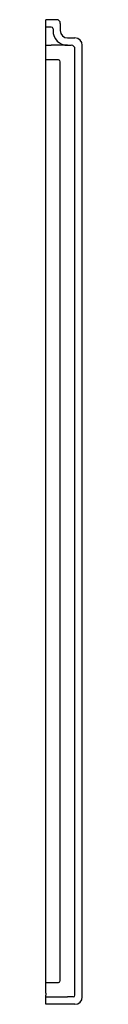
# Model space of a CAD drawing. Header units: millimetres. Extents: x 3832.063 to 3832.083, y 1828.545 to 1829.083.
import ezdxf

# ---------------------------------------------------------------- set-up
doc = ezdxf.new("R2010")
doc.units = ezdxf.units.MM
doc.layers.add('SANINDUSA', color=3, linetype='Continuous')

msp = doc.modelspace()

# ---------------------------------------------------------------- linework, layer by layer
at = {"layer": 'SANINDUSA'}
for p, q in [((3832.06887, 1829.08287), (3832.06287, 1829.08287)), ((3832.06287, 1829.07887), (3832.06287, 1829.08287)), ((3832.06587, 1829.07887), (3832.06287, 1829.07887)), ((3832.06287, 1829.07787), (3832.06287, 1829.07887)), ((3832.06287, 1829.07687), (3832.06287, 1829.07787)), ((3832.06287, 1829.06887), (3832.06287, 1829.07687)), ((3832.06687, 1829.07787), (3832.06687, 1829.07687)), ((3832.07087, 1829.08087), (3832.07087, 1829.07687)), ((3832.07487, 1829.07287), (3832.07887, 1829.07287)), ((3832.06287, 1829.06887), (3832.06587, 1829.06887)), ((3832.06287, 1829.06687), (3832.06287, 1829.06887)), ((3832.06287, 1829.06087), (3832.06287, 1829.06687)), ((3832.07487, 1829.06887), (3832.06587, 1829.06887)), ((3832.07487, 1829.06887), (3832.07687, 1829.06887)), ((3832.07887, 1828.54987), (3832.07887, 1829.06687)), ((3832.08287, 1828.54887), (3832.08287, 1829.06887)), ((3832.06987, 1829.06087), (3832.06287, 1829.06087)), ((3832.06287, 1829.05987), (3832.06287, 1829.06087)), ((3832.06287, 1828.55787), (3832.06287, 1829.05987)), ((3832.07087, 1828.55787), (3832.07087, 1829.05987)), ((3832.06287, 1828.55687), (3832.06287, 1828.55787)), ((3832.06287, 1828.55687), (3832.06987, 1828.55687)), ((3832.06287, 1828.55087), (3832.06287, 1828.55687)), ((3832.06287, 1828.55087), (3832.06287, 1828.54987)), ((3832.06287, 1828.54887), (3832.06287, 1828.54987)), ((3832.06287, 1828.54887), (3832.06587, 1828.54887)), ((3832.06287, 1828.54487), (3832.06287, 1828.54887)), ((3832.07887, 1828.54487), (3832.06287, 1828.54487)), ((3832.06587, 1828.54887), (3832.07487, 1828.54887)), ((3832.07787, 1828.54887), (3832.07487, 1828.54887))]:
    msp.add_line(p, q, dxfattribs=at)
for centre, radius, start, end in [((3832.06887, 1829.08087), 0.002, 0, 90), ((3832.06587, 1829.07787), 0.001, 0, 90), ((3832.07487, 1829.07687), 0.008, 180, 270), ((3832.07487, 1829.07687), 0.004, 180, 270), ((3832.07887, 1829.06887), 0.004, 0, 90), ((3832.07687, 1829.06687), 0.002, 0, 90), ((3832.06987, 1829.05987), 0.001, 0, 90), ((3832.06987, 1828.55787), 0.001, 270, 0), ((3832.07787, 1828.54987), 0.001, 270, 0), ((3832.07887, 1828.54887), 0.004, 270, 0)]:
    msp.add_arc(centre, radius, start, end, dxfattribs=at)

doc.saveas('drawing.dxf')
